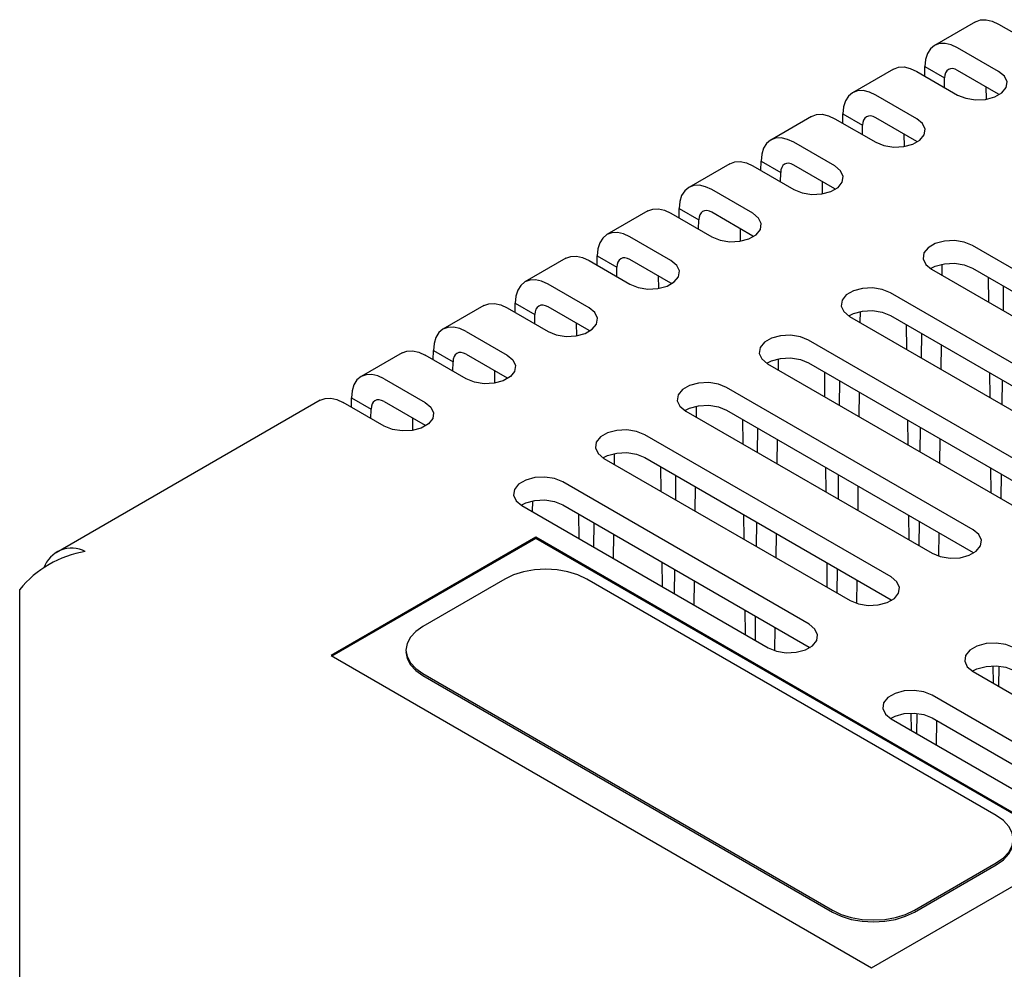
# Model space of a CAD drawing. Extents: x 0.3 to 21.7, y 0.5 to 16.5.
# Tile 10 of 15: x 12.1 to 14.3, y 11.5 to 13.6. Entities that reach past the tile are written whole.
import ezdxf

# ---------------------------------------------------------------- set-up
doc = ezdxf.new("R2010")
doc.units = 0
doc.layers.get('0').update_dxf_attribs({"linetype": 'CONTINUOUS'})

msp = doc.modelspace()

# ---------------------------------------------------------------- linework, layer by layer
at = {"color": 7, "linetype": 'CONTINUOUS'}
for p, q in [((14.1966, 13.5898), (14.1082, 13.5387)), ((14.2466, 13.5848), (14.335, 13.5338)), ((14.2466, 13.4828), (14.1582, 13.5338)), ((14.0872, 13.4727), (14.0875, 13.493)), ((14.0875, 13.493), (14.1299, 13.4685)), ((14.0198, 13.4877), (13.9314, 13.4367)), ((14.0698, 13.4828), (14.1582, 13.4317)), ((14.2466, 13.4338), (14.1582, 13.4848)), ((14.1297, 13.4482), (14.1299, 13.4685)), ((14.0698, 13.3807), (13.9814, 13.4317)), ((14.2192, 13.4496), (14.2195, 13.4226)), ((14.2483, 13.4328), (14.2466, 13.4338)), ((13.9105, 13.3707), (13.9107, 13.3909)), ((13.9107, 13.3909), (13.9531, 13.3664)), ((13.843, 13.3857), (13.7547, 13.3346)), ((13.893, 13.3807), (13.9814, 13.3297)), ((13.9529, 13.3462), (13.9531, 13.3664)), ((14.0698, 13.3317), (13.9814, 13.3828)), ((14.0424, 13.3476), (14.0427, 13.3205)), ((13.893, 13.2787), (13.8046, 13.3297)), ((14.0715, 13.3307), (14.0698, 13.3317)), ((13.6663, 13.2836), (13.5779, 13.2326)), ((13.7337, 13.2686), (13.7339, 13.2889)), ((13.7339, 13.2889), (13.7764, 13.2644)), ((13.893, 13.2297), (13.8046, 13.2807)), ((13.7163, 13.2787), (13.8046, 13.2276)), ((13.7761, 13.2441), (13.7764, 13.2644)), ((13.8656, 13.2455), (13.8659, 13.2185)), ((13.7163, 13.1766), (13.6279, 13.2276)), ((13.8947, 13.2287), (13.893, 13.2297)), ((13.4895, 13.1816), (13.4011, 13.1305)), ((13.5395, 13.1766), (13.6279, 13.1256)), ((13.5569, 13.1666), (13.5572, 13.1868)), ((13.5572, 13.1868), (13.5996, 13.1623)), ((13.7163, 13.1276), (13.6279, 13.1787)), ((13.5993, 13.1421), (13.5996, 13.1623)), ((13.6888, 13.1435), (13.6891, 13.1164)), ((13.5395, 13.0746), (13.4511, 13.1256)), ((13.718, 13.1266), (13.7163, 13.1276)), ((14.7218, 12.8003), (14.19, 13.1072)), ((13.3127, 13.0795), (13.2243, 13.0285)), ((13.3627, 13.0746), (13.4511, 13.0235)), ((13.3801, 13.0645), (13.3804, 13.0848)), ((13.3804, 13.0848), (13.4228, 13.0603)), ((13.5395, 13.0256), (13.4511, 13.0766)), ((13.4226, 13.04), (13.4228, 13.0603)), ((14.1016, 13.0562), (14.6334, 12.7492)), ((14.1248, 13.0428), (14.1251, 13.0668)), ((14.19, 13.0582), (14.7218, 12.7513)), ((13.512, 13.0414), (13.5124, 13.0143)), ((13.5412, 13.0246), (13.5395, 13.0256)), ((14.2241, 13.0385), (14.2248, 12.9851)), ((13.3627, 12.9725), (13.2743, 13.0235)), ((14.545, 12.6982), (14.0132, 13.0052)), ((14.2568, 12.9666), (14.2574, 13.0193)), ((13.2034, 12.9625), (13.2036, 12.9827)), ((13.2036, 12.9827), (13.246, 12.9582)), ((13.1359, 12.9775), (13.0475, 12.9264)), ((13.1859, 12.9725), (13.2743, 12.9215)), ((13.3627, 12.9235), (13.2743, 12.9745)), ((13.9481, 12.9408), (13.9483, 12.9647)), ((13.2458, 12.938), (13.246, 12.9582)), ((13.9249, 12.9541), (14.4566, 12.6472)), ((14.0132, 12.9562), (14.545, 12.6492)), ((13.0975, 12.9215), (13.1859, 12.8705)), ((13.3353, 12.9394), (13.3356, 12.9123)), ((13.3644, 12.9225), (13.3627, 12.9235)), ((14.0474, 12.9365), (14.048, 12.8831)), ((14.3682, 12.5962), (13.8365, 12.9031)), ((14.08, 12.8646), (14.0806, 12.9173)), ((13.0266, 12.8604), (13.0268, 12.8807)), ((13.0268, 12.8807), (13.0693, 12.8562)), ((14.1224, 12.8401), (14.123, 12.8928)), ((12.9592, 12.8754), (12.8708, 12.8244)), ((13.0975, 12.8194), (13.0092, 12.8705)), ((13.069, 12.8359), (13.0693, 12.8562)), ((13.0975, 12.8725), (13.1859, 12.8215)), ((13.7713, 12.8387), (13.7716, 12.8627)), ((13.1585, 12.8373), (13.1588, 12.8102)), ((13.7481, 12.8521), (14.2798, 12.5451)), ((13.8365, 12.8541), (14.3682, 12.5472)), ((13.8706, 12.8344), (13.8712, 12.781)), ((12.9208, 12.8194), (13.0092, 12.7684)), ((13.1859, 12.8215), (13.1876, 12.8205)), ((13.9032, 12.7625), (13.9038, 12.8152)), ((14.2266, 12.833), (14.2273, 12.7796)), ((14.2543, 12.7639), (14.255, 12.8166)), ((14.1914, 12.4941), (13.6597, 12.8011)), ((12.7824, 12.7734), (12.2125, 12.4444)), ((12.8498, 12.7583), (12.8501, 12.7786)), ((12.8501, 12.7786), (12.8925, 12.7541)), ((12.9208, 12.7704), (13.0092, 12.7194)), ((13.9456, 12.738), (13.9463, 12.7907)), ((12.9208, 12.7174), (12.8324, 12.7684)), ((12.8922, 12.7339), (12.8925, 12.7541)), ((13.5713, 12.75), (14.103, 12.4431)), ((13.5945, 12.7367), (13.5948, 12.7606)), ((13.6597, 12.7521), (14.1914, 12.4451)), ((12.9817, 12.7353), (12.982, 12.7082)), ((13.6938, 12.7324), (13.6944, 12.679)), ((14.0498, 12.731), (14.0505, 12.6775)), ((13.0092, 12.7194), (13.0108, 12.7184)), ((13.7264, 12.6605), (13.7271, 12.7132)), ((14.0776, 12.6619), (14.0782, 12.7146)), ((14.0147, 12.3921), (13.4829, 12.699)), ((13.7689, 12.636), (13.7695, 12.6887)), ((14.12, 12.6374), (14.1206, 12.6901)), ((13.3945, 12.648), (13.9263, 12.341)), ((13.4177, 12.6346), (13.418, 12.6586)), ((13.4829, 12.65), (14.0147, 12.3431)), ((13.517, 12.6303), (13.5177, 12.5769)), ((13.8731, 12.6289), (13.8737, 12.5755)), ((14.2291, 12.6275), (14.2298, 12.574)), ((13.5497, 12.5584), (13.5503, 12.6111)), ((13.9008, 12.5598), (13.9014, 12.6125)), ((14.2519, 12.5612), (14.2525, 12.6139)), ((13.8379, 12.29), (13.3061, 12.597)), ((13.5921, 12.5339), (13.5927, 12.5866)), ((13.9432, 12.5353), (13.9438, 12.588)), ((13.2177, 12.5459), (13.7495, 12.239)), ((13.2409, 12.5326), (13.2412, 12.5565)), ((13.3061, 12.548), (13.8379, 12.241)), ((13.3402, 12.5283), (13.3409, 12.4749)), ((13.6963, 12.5268), (13.6969, 12.4734)), ((14.0523, 12.5254), (14.053, 12.472)), ((13.3729, 12.4564), (13.3735, 12.5091)), ((13.724, 12.4578), (13.7246, 12.5105)), ((14.0751, 12.4592), (14.0758, 12.5119)), ((13.2478, 12.4776), (12.8059, 12.2224)), ((13.2478, 12.4751), (12.808, 12.2212)), ((14.4145, 11.804), (13.2478, 12.4776)), ((13.2478, 12.4751), (13.2478, 12.4776)), ((14.4124, 11.8028), (13.2478, 12.4751)), ((13.4153, 12.4319), (13.4159, 12.4846)), ((13.7664, 12.4333), (13.7671, 12.486)), ((14.1176, 12.4368), (14.1182, 12.4874)), ((14.1914, 12.4451), (14.1931, 12.4441)), ((13.5195, 12.4248), (13.5202, 12.3714)), ((13.8756, 12.4234), (13.8762, 12.3699)), ((13.8984, 12.3571), (13.899, 12.4098)), ((13.181, 12.3876), (13.0042, 12.2855)), ((14.2416, 11.8773), (13.3578, 12.3876)), ((13.5472, 12.3557), (13.5479, 12.4084)), ((13.5897, 12.3312), (13.5903, 12.3839)), ((13.9408, 12.3348), (13.9414, 12.3853)), ((12.1341, 10.4954), (12.1341, 12.3653)), ((14.0147, 12.3431), (14.0164, 12.342)), ((13.6988, 12.3213), (13.6994, 12.2679)), ((13.7216, 12.2551), (13.7222, 12.3078)), ((13.764, 12.2327), (13.7646, 12.2833)), ((13.8379, 12.241), (13.8396, 12.24)), ((12.8059, 12.2224), (13.9726, 11.5489)), ((14.2343, 12.2005), (14.2347, 12.163)), ((14.2471, 12.1558), (14.2476, 12.1999)), ((13.0042, 12.1835), (13.8881, 11.6732)), ((13.0042, 12.1794), (13.8881, 11.6691)), ((14.1914, 12.1879), (14.7083, 11.8896)), ((14.6199, 11.8385), (14.103, 12.1369)), ((14.0575, 12.0985), (14.058, 12.0609)), ((14.0703, 12.0538), (14.0708, 12.0978)), ((14.0147, 12.0859), (14.5316, 11.7875)), ((14.103, 12.0879), (14.6199, 11.7895)), ((14.1127, 12.0293), (14.1134, 12.082)), ((13.9726, 11.5489), (14.4145, 11.804)), ((14.0649, 11.6732), (14.2416, 11.7753)), ((14.0649, 11.6691), (14.2416, 11.7712))]:
    msp.add_line(p, q, dxfattribs=at)
at = {"color": 7, "linetype": 'CONTINUOUS', "flags": 128}
for points in [[(14.1966, 13.5898), (14.2073, 13.5937), (14.2195, 13.5942), (14.2328, 13.5912), (14.2466, 13.5848)], [(14.1582, 13.5338), (14.1444, 13.5402), (14.1311, 13.5432), (14.1189, 13.5427), (14.1082, 13.5387), (14.0994, 13.5314), (14.0929, 13.5211), (14.0888, 13.5081), (14.0875, 13.493)], [(14.0198, 13.4877), (14.0305, 13.4917), (14.0428, 13.4922), (14.056, 13.4892), (14.0698, 13.4828)], [(14.1582, 13.4848), (14.1527, 13.4874), (14.1474, 13.4886), (14.1425, 13.4884), (14.1382, 13.4868), (14.1347, 13.4839), (14.1321, 13.4797), (14.1305, 13.4745), (14.1299, 13.4685)], [(14.1582, 13.4317), (14.176, 13.4246), (14.1969, 13.4213), (14.2186, 13.4224), (14.2382, 13.4277), (14.2536, 13.4366), (14.2628, 13.4479), (14.2647, 13.4604), (14.259, 13.4725), (14.2466, 13.4828)], [(13.9814, 13.4317), (13.9676, 13.4381), (13.9544, 13.4412), (13.9421, 13.4407), (13.9314, 13.4367), (13.9226, 13.4294), (13.9161, 13.4191), (13.9121, 13.4061), (13.9107, 13.3909)], [(13.843, 13.3857), (13.8538, 13.3896), (13.866, 13.3901), (13.8792, 13.3871), (13.893, 13.3807)], [(13.9814, 13.3828), (13.9759, 13.3853), (13.9706, 13.3865), (13.9657, 13.3863), (13.9614, 13.3847), (13.9579, 13.3818), (13.9553, 13.3777), (13.9537, 13.3725), (13.9531, 13.3664)], [(13.9814, 13.3297), (13.9992, 13.3225), (14.0202, 13.3193), (14.0418, 13.3204), (14.0615, 13.3257), (14.0768, 13.3345), (14.086, 13.3459), (14.0879, 13.3584), (14.0823, 13.3705), (14.0698, 13.3807)], [(13.8046, 13.3297), (13.7909, 13.3361), (13.7776, 13.3391), (13.7654, 13.3386), (13.7546, 13.3346), (13.7459, 13.3273), (13.7393, 13.317), (13.7353, 13.304), (13.7339, 13.2889)], [(13.6663, 13.2836), (13.677, 13.2876), (13.6892, 13.2881), (13.7025, 13.2851), (13.7163, 13.2787)], [(13.8046, 13.2807), (13.7991, 13.2833), (13.7938, 13.2845), (13.7889, 13.2843), (13.7846, 13.2827), (13.7811, 13.2798), (13.7785, 13.2756), (13.7769, 13.2704), (13.7764, 13.2644)], [(13.8046, 13.2276), (13.8224, 13.2205), (13.8434, 13.2172), (13.865, 13.2183), (13.8847, 13.2236), (13.9, 13.2325), (13.9092, 13.2438), (13.9111, 13.2563), (13.9055, 13.2684), (13.893, 13.2787)], [(13.6279, 13.2276), (13.6141, 13.234), (13.6008, 13.237), (13.5886, 13.2366), (13.5779, 13.2326), (13.5691, 13.2253), (13.5625, 13.215), (13.5585, 13.202), (13.5572, 13.1868)], [(13.4895, 13.1816), (13.5002, 13.1855), (13.5124, 13.186), (13.5257, 13.183), (13.5395, 13.1766)], [(13.6279, 13.1787), (13.6224, 13.1812), (13.617, 13.1824), (13.6122, 13.1822), (13.6079, 13.1806), (13.6044, 13.1777), (13.6017, 13.1736), (13.6001, 13.1684), (13.5996, 13.1623)], [(13.6279, 13.1256), (13.6457, 13.1184), (13.6666, 13.1152), (13.6882, 13.1163), (13.7079, 13.1216), (13.7233, 13.1304), (13.7324, 13.1418), (13.7343, 13.1543), (13.7287, 13.1664), (13.7163, 13.1766)], [(13.4511, 13.1256), (13.4373, 13.132), (13.424, 13.135), (13.4118, 13.1345), (13.4011, 13.1305), (13.3923, 13.1232), (13.3858, 13.1129), (13.3817, 13.0999), (13.3804, 13.0848)], [(14.19, 13.1072), (14.1722, 13.1144), (14.1513, 13.1177), (14.1297, 13.1166), (14.11, 13.1113), (14.0946, 13.1024), (14.0855, 13.091), (14.0836, 13.0786), (14.0892, 13.0665), (14.1016, 13.0562)], [(13.3127, 13.0795), (13.3234, 13.0835), (13.3356, 13.084), (13.3489, 13.081), (13.3627, 13.0746)], [(13.4511, 13.0766), (13.4456, 13.0792), (13.4403, 13.0804), (13.4354, 13.0802), (13.4311, 13.0786), (13.4276, 13.0757), (13.425, 13.0715), (13.4234, 13.0663), (13.4228, 13.0603)], [(13.4511, 13.0235), (13.4689, 13.0164), (13.4898, 13.0131), (13.5115, 13.0142), (13.5311, 13.0195), (13.5465, 13.0284), (13.5557, 13.0397), (13.5576, 13.0522), (13.5519, 13.0643), (13.5395, 13.0746)], [(14.0999, 13.0572), (14.11, 13.0623), (14.1297, 13.0676), (14.1513, 13.0687), (14.1722, 13.0654), (14.19, 13.0582)], [(13.2743, 13.0235), (13.2605, 13.0299), (13.2473, 13.0329), (13.235, 13.0325), (13.2243, 13.0285), (13.2155, 13.0212), (13.209, 13.0108), (13.205, 12.9979), (13.2036, 12.9827)], [(14.0132, 13.0052), (13.9955, 13.0124), (13.9745, 13.0156), (13.9529, 13.0145), (13.9332, 13.0092), (13.9179, 13.0004), (13.9087, 12.989), (13.9068, 12.9765), (13.9124, 12.9644), (13.9249, 12.9541)], [(13.1359, 12.9775), (13.1466, 12.9814), (13.1589, 12.9819), (13.1721, 12.9789), (13.1859, 12.9725)], [(13.2743, 12.9745), (13.2688, 12.9771), (13.2635, 12.9783), (13.2586, 12.9781), (13.2543, 12.9765), (13.2508, 12.9736), (13.2482, 12.9695), (13.2466, 12.9643), (13.246, 12.9582)], [(13.2743, 12.9215), (13.2921, 12.9143), (13.3131, 12.9111), (13.3347, 12.9122), (13.3544, 12.9174), (13.3697, 12.9263), (13.3789, 12.9377), (13.3808, 12.9501), (13.3752, 12.9623), (13.3627, 12.9725)], [(13.9232, 12.9552), (13.9332, 12.9602), (13.9529, 12.9655), (13.9745, 12.9666), (13.9955, 12.9634), (14.0132, 12.9562)], [(13.0975, 12.9215), (13.0837, 12.9279), (13.0705, 12.9309), (13.0583, 12.9304), (13.0475, 12.9264), (13.0387, 12.9191), (13.0322, 12.9088), (13.0282, 12.8958), (13.0268, 12.8807)], [(13.8365, 12.9031), (13.8187, 12.9103), (13.7977, 12.9136), (13.7761, 12.9125), (13.7564, 12.9072), (13.7411, 12.8983), (13.7319, 12.8869), (13.73, 12.8745), (13.7356, 12.8624), (13.7481, 12.8521)], [(12.9592, 12.8754), (12.9699, 12.8794), (12.9821, 12.8799), (12.9954, 12.8769), (13.0092, 12.8705)], [(13.0975, 12.8725), (13.092, 12.8751), (13.0867, 12.8763), (13.0818, 12.8761), (13.0775, 12.8745), (13.074, 12.8716), (13.0714, 12.8674), (13.0698, 12.8622), (13.0693, 12.8562)], [(13.1859, 12.8705), (13.1984, 12.8602), (13.204, 12.8481), (13.2021, 12.8356), (13.1929, 12.8243), (13.1776, 12.8154), (13.1579, 12.8101), (13.1363, 12.809), (13.1153, 12.8123), (13.0975, 12.8194)], [(13.7464, 12.8531), (13.7564, 12.8582), (13.7761, 12.8635), (13.7977, 12.8646), (13.8187, 12.8613), (13.8365, 12.8541)], [(12.9208, 12.8194), (12.907, 12.8258), (12.8937, 12.8288), (12.8815, 12.8284), (12.8708, 12.8244), (12.862, 12.8171), (12.8554, 12.8067), (12.8514, 12.7938), (12.8501, 12.7786)], [(13.6597, 12.8011), (13.6419, 12.8083), (13.6209, 12.8115), (13.5993, 12.8104), (13.5796, 12.8051), (13.5643, 12.7963), (13.5551, 12.7849), (13.5532, 12.7724), (13.5589, 12.7603), (13.5713, 12.75)], [(12.7824, 12.7734), (12.7931, 12.7773), (12.8053, 12.7778), (12.8186, 12.7748), (12.8324, 12.7684)], [(12.9208, 12.7704), (12.9152, 12.773), (12.9099, 12.7742), (12.9051, 12.774), (12.9008, 12.7724), (12.8972, 12.7695), (12.8946, 12.7654), (12.893, 12.7602), (12.8925, 12.7541)], [(13.0092, 12.7684), (13.0216, 12.7581), (13.0272, 12.746), (13.0253, 12.7336), (13.0162, 12.7222), (13.0008, 12.7133), (12.9811, 12.7081), (12.9595, 12.707), (12.9385, 12.7102), (12.9208, 12.7174)], [(13.5696, 12.7511), (13.5796, 12.7561), (13.5993, 12.7614), (13.6209, 12.7625), (13.6419, 12.7593), (13.6597, 12.7521)], [(13.4829, 12.699), (13.4651, 12.7062), (13.4442, 12.7095), (13.4225, 12.7084), (13.4029, 12.7031), (13.3875, 12.6942), (13.3784, 12.6828), (13.3765, 12.6704), (13.3821, 12.6583), (13.3945, 12.648)], [(13.3928, 12.649), (13.4029, 12.6541), (13.4225, 12.6594), (13.4442, 12.6605), (13.4651, 12.6572), (13.4829, 12.65)], [(13.3061, 12.597), (13.2884, 12.6042), (13.2674, 12.6074), (13.2458, 12.6063), (13.2261, 12.601), (13.2107, 12.5922), (13.2016, 12.5808), (13.1997, 12.5683), (13.2053, 12.5562), (13.2177, 12.5459)], [(13.2161, 12.547), (13.2261, 12.552), (13.2458, 12.5573), (13.2674, 12.5584), (13.2884, 12.5552), (13.3061, 12.548)], [(14.103, 12.4431), (14.1208, 12.4359), (14.1418, 12.4326), (14.1634, 12.4337), (14.1831, 12.439), (14.1984, 12.4479), (14.2076, 12.4593), (14.2095, 12.4717), (14.2039, 12.4838), (14.1914, 12.4941)], [(13.3578, 12.3876), (13.3388, 12.3965), (13.3172, 12.4032), (13.2938, 12.4073), (13.2694, 12.4087), (13.245, 12.4073), (13.2215, 12.4032), (13.1999, 12.3965), (13.181, 12.3876)], [(13.9263, 12.341), (13.9441, 12.3338), (13.965, 12.3306), (13.9866, 12.3317), (14.0063, 12.337), (14.0217, 12.3458), (14.0308, 12.3572), (14.0327, 12.3697), (14.0271, 12.3818), (14.0147, 12.3921)], [(13.0042, 12.2855), (12.9887, 12.2746), (12.9771, 12.2621), (12.97, 12.2486), (12.9676, 12.2345), (12.97, 12.2204), (12.9771, 12.2069), (12.9887, 12.1944), (13.0042, 12.1835)], [(13.7495, 12.239), (13.7673, 12.2318), (13.7882, 12.2285), (13.8099, 12.2296), (13.8295, 12.2349), (13.8449, 12.2438), (13.8541, 12.2551), (13.856, 12.2676), (13.8503, 12.2797), (13.8379, 12.29)], [(14.2798, 12.239), (14.262, 12.2462), (14.2411, 12.2494), (14.2195, 12.2483), (14.1998, 12.243), (14.1844, 12.2342), (14.1753, 12.2228), (14.1734, 12.2103), (14.179, 12.1982), (14.1914, 12.1879)], [(12.9676, 12.2304), (12.97, 12.2163), (12.9771, 12.2028), (12.9887, 12.1903), (13.0042, 12.1794)], [(14.1897, 12.189), (14.1998, 12.194), (14.2195, 12.1993), (14.2411, 12.2004), (14.262, 12.1972), (14.2798, 12.19)], [(14.103, 12.1369), (14.0853, 12.1441), (14.0643, 12.1474), (14.0427, 12.1463), (14.023, 12.141), (14.0077, 12.1321), (13.9985, 12.1207), (13.9966, 12.1083), (14.0022, 12.0962), (14.0147, 12.0859)], [(14.013, 12.0869), (14.023, 12.092), (14.0427, 12.0973), (14.0643, 12.0984), (14.0853, 12.0951), (14.103, 12.0879)], [(14.2416, 11.7753), (14.2572, 11.7862), (14.2687, 11.7987), (14.2759, 11.8122), (14.2783, 11.8263), (14.2759, 11.8404), (14.2687, 11.8539), (14.2572, 11.8664), (14.2416, 11.8773)], [(14.2416, 11.7712), (14.2572, 11.7821), (14.2687, 11.7946), (14.2759, 11.8081), (14.2783, 11.8222)], [(13.8881, 11.6732), (13.907, 11.6642), (13.9286, 11.6576), (13.9521, 11.6535), (13.9765, 11.6521), (14.0009, 11.6535), (14.0243, 11.6576), (14.0459, 11.6642), (14.0649, 11.6732)], [(13.8881, 11.6691), (13.907, 11.6601), (13.9286, 11.6535), (13.9521, 11.6494), (13.9765, 11.648), (14.0009, 11.6494), (14.0243, 11.6535), (14.0459, 11.6601), (14.0649, 11.6691)]]:
    msp.add_lwpolyline(points, dxfattribs=at)
at = {"color": 7, "linetype": 'CONTINUOUS'}
for centre, radius, start, end in [((12.2463, 12.3906), 0.0635, 62.5408, 160.6173), ((12.3137, 12.2175), 0.2326, 99.4535, 140.5492)]:
    msp.add_arc(centre, radius, start, end, dxfattribs=at)

doc.saveas('drawing.dxf')
